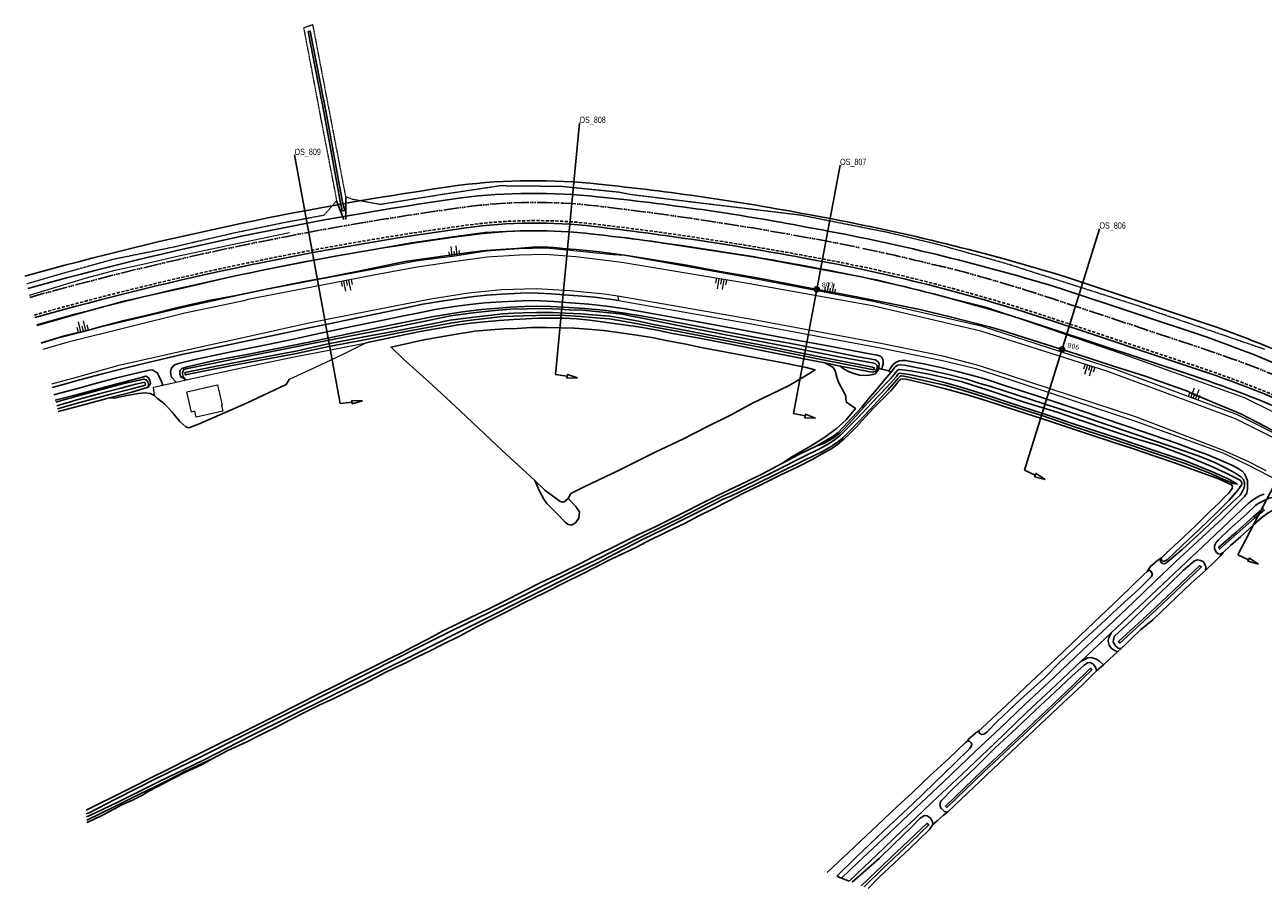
# Model space of a CAD drawing. Header units: metres. Extents: x 63969 to 66720, y 402115 to 403595.
# Tile 1 of 52: x 63969 to 64459, y 403253 to 403595. Entities that reach past the tile are written whole.
import ezdxf

# ---------------------------------------------------------------- set-up
doc = ezdxf.new("R2010")
doc.units = ezdxf.units.M
doc.linetypes.add('ACAD_ISO06W100', pattern=[36, 24, -3, 0, -3, 0, -3, 0, -3])
doc.linetypes.add('HIDDEN', pattern=[0.375, 0.25, -0.125])
doc.layers.get('0').update_dxf_attribs({"linetype": 'CONTINUOUS'})
for name, color, linetype, lineweight in [('BS-BEBOUWING', 253, 'CONTINUOUS', 0), ('BS-DIJKPAAL', 2, 'CONTINUOUS', 25), ('BS-DIJKPAALNR', 6, 'CONTINUOUS', 25), ('BS-KANT-VERHARDING', 253, 'CONTINUOUS', 0), ('BS-KRUINLIJN', 253, 'CONTINUOUS', 0), ('BS-RASTER', 253, 'RASTER', 0), ('BS-SYMBOOL-TALUD', 253, 'CONTINUOUS', 0), ('BS-TEENLIJN', 253, 'CONTINUOUS', 0), ('BS-TUSSENBERM', 253, 'CONTINUOUS', 0), ('BS-ZANDLIJN', 2, 'HIDDEN', 20)]:
    doc.layers.add(name, color=color, linetype=linetype, lineweight=lineweight)
for name, color, linetype in [('BS-BINNENKRUINLIJN-KPN', 253, 'CONTINUOUS'), ('BS-DAMWAND', 253, 'CONTINUOUS'), ('BS-GLOOIING', 253, 'CONTINUOUS'), ('BS-INSTEEK', 253, 'HIDDEN'), ('BS-INSTEEK-SLOOT-KPN', 253, 'CONTINUOUS'), ('BS-KREUKELBERM', 253, 'CONTINUOUS'), ('BS-ONDERHOUDSSTROOK', 253, 'CONTINUOUS'), ('BS-OVERGANGSCONSTRUCTIE', 253, 'ACAD_ISO06W100'), ('BS-OVERIG-KPN', 253, 'CONTINUOUS'), ('BS-PAAL-HOUT', 253, 'CONTINUOUS'), ('BS-SCHEIDINGSLIJN-TALUDBEKLEDING', 253, 'CONTINUOUS'), ('BS-WATERLIJN-KPN', 253, 'CONTINUOUS'), ('DWARSPROFIEL_LOKATIE', 125, 'CONTINUOUS'), ('THEORETISCHE_NULLIJN', 125, 'CONTINUOUS')]:
    doc.layers.add(name, color=color, linetype=linetype)
doc.styles.add('ISO', font='isocp.shx', dxfattribs={"height": 2.5})
doc.linetypes.add('RASTER', pattern='A,3,-2,[200,RASTER,S=0.75,R=0,X=0,Y=0],-2,3', length=10)

# ---------------------------------------------------------------- blocks, each defined once
blk = doc.blocks.new('PIJLTJE')
at = {"layer": 'DWARSPROFIEL_LOKATIE'}
blk.add_line((0, 4.69), (0, 0), dxfattribs=at)
blk.add_lwpolyline([(0, 8.9), (-0.7, 4.69), (0.7, 4.69)], close=True, dxfattribs=at)
blk = doc.blocks.new('S03')
at = {"color": 0}
for p, q in [((-2.01, 0), (-2.01, -2.01)), ((-1, 0), (-1, -4.01)), ((0, 0), (0, -2.01)), ((1, 0), (1, -4.01)), ((2.01, 0), (2.01, -2.01))]:
    blk.add_line(p, q, dxfattribs=at)
blk = doc.blocks.new('S04')
at = {"color": 0}
for p, q in [((-2.01, 0), (-2.01, 2.01)), ((-1, 0), (-1, 4.01)), ((0, 0), (0, 2.01)), ((1, 0), (1, 4.01)), ((2.01, 0), (2.01, 2.01))]:
    blk.add_line(p, q, dxfattribs=at)
blk = doc.blocks.new('132')
at = {"layer": 'BS-DIJKPAAL'}
h = blk.add_hatch(color=256, dxfattribs=at)
h.paths.add_polyline_path([(0, 0), (0, 0.1, 0.414214), (-0.1, 0)])
h.paths.add_polyline_path([(0.1, 0), (0, 0), (0, -0.1, 0.414214)])
for p, q in [((-0.1, 0), (0.1, 0)), ((0, -0.1), (0, 0.1))]:
    blk.add_line(p, q, dxfattribs=at)
blk.add_circle((0, 0), 0.1, dxfattribs=at)
blk = doc.blocks.new('Anna Vosdijkpolder')
at = {"layer": 'BS-DAMWAND', "ltscale": 0.2, "flags": 128}
for points in [[(64651.42, 403344.6), (64655.89, 403359.49)], [(64652.38, 403344.31), (64656.85, 403359.2)]]:
    blk.add_lwpolyline(points, dxfattribs=at)
at = {"layer": 'BS-GLOOIING', "flags": 128}
blk.add_lwpolyline([(63970.34, 403490.3, -0.032938), (64141.83, 403526.16, -0.057733), (64195.73, 403526.56, -0.021511), (64278.36, 403514.6), (64284.61, 403513.45, -0.028186), (64379.77, 403490.03), (64436.63, 403471.11, -0.054978), (64523.2, 403429.96), (64630, 403370.27, 0.063538), (64655.89, 403359.49), (64656.85, 403359.2)], format="xyb", dxfattribs=at)
blk.add_lwpolyline([(64657.33, 403343.11), (64660.57, 403357.4)], dxfattribs=at)
at = {"layer": 'BS-INSTEEK', "ltscale": 5, "flags": 128}
blk.add_lwpolyline([(63972.93, 403479.79, -0.034419), (64143.62, 403515.27, -0.062956), (64194.48, 403515.8, -0.01666), (64276.36, 403503.54), (64282.58, 403502.4, -0.0348), (64375.9, 403478.42), (64432.75, 403459.51, -0.050181), (64518.18, 403421.21), (64624.11, 403360.33, 0.062943), (64652.57, 403348.43)], format="xyb", dxfattribs=at)
at = {"layer": 'BS-KREUKELBERM', "flags": 128}
blk.add_lwpolyline([(63969.14, 403495.16, -0.032918), (64141.18, 403531.12, -0.05776), (64196.25, 403531.54, -0.021503), (64279.28, 403519.51), (64285.52, 403518.36, -0.028205), (64381.29, 403494.79), (64438.24, 403475.84, -0.054934), (64525.74, 403434.27), (64632.46, 403374.62, 0.070089), (64661.83, 403362.99), (64660.57, 403357.4)], format="xyb", dxfattribs=at)
blk.add_lwpolyline([(64659.89, 403363.48), (64658.82, 403358.75)], dxfattribs=at)
at = {"layer": 'BS-ONDERHOUDSSTROOK', "ltscale": 5, "flags": 128}
for points in [[(63973.17, 403478.82, -0.034425), (64143.75, 403514.28, -0.062956), (64194.37, 403514.81, -0.01666), (64276.18, 403502.56), (64282.4, 403501.41, -0.0348), (64375.58, 403477.47), (64432.43, 403458.56, -0.050181), (64517.68, 403420.35), (64623.61, 403359.46, 0.062899), (64652.28, 403347.47)], [(63973.89, 403475.9, -0.034444), (64144.16, 403511.31, -0.062956), (64194.02, 403511.83, -0.01666), (64275.64, 403499.61), (64281.85, 403498.46, -0.0348), (64374.63, 403474.62), (64431.49, 403455.71, -0.050181), (64516.18, 403417.75), (64622.12, 403356.86, 0.004318), (64624.03, 403355.78)], [(64641.39, 403347.84, 0.020758), (64651.42, 403344.6)], [(64651.42, 403344.6, 0.011995), (64657.33, 403343.11)]]:
    blk.add_lwpolyline(points, format="xyb", dxfattribs=at)
for points in [[(64664.3, 403333.76), (64659.64, 403335.58), (64641.31, 403343.97), (64624.03, 403355.78)], [(64641.39, 403347.84), (64642.56, 403346.7), (64660.76, 403338.36), (64665.17, 403336.02)]]:
    blk.add_lwpolyline(points, dxfattribs=at)
blk.add_lwpolyline([(64713.52, 403331.46), (64713.52, 403331.46), (64708.66, 403330.02), (64704.88, 403329.07), (64701.14, 403329.01), (64691.47, 403329.64), (64676.74, 403332.2), (64665.17, 403336.02), (64664.3, 403333.76), (64676.64, 403329.46), (64691.06, 403327.09), (64697.68, 403326.56), (64703.4, 403325.94), (64705.79, 403324.89), (64706.94, 403322.92), (64710.74, 403324), (64711.56, 403326.53), (64714.1, 403328.46)], close=True, dxfattribs=at)
at = {"layer": 'BS-OVERGANGSCONSTRUCTIE', "ltscale": 0.25, "flags": 128}
blk.add_lwpolyline([(63971.21, 403486.78, -0.034373), (64142.64, 403522.41, -0.062956), (64195.31, 403522.95, -0.01666), (64277.67, 403510.62), (64283.88, 403509.48, -0.015579), (64326.52, 403500.25), (64327.41, 403500.03), (64328.3, 403499.82), (64329.2, 403499.62), (64330.1, 403499.42), (64331, 403499.23), (64331.89, 403499.03), (64332.79, 403498.83), (64333.69, 403498.63), (64334.58, 403498.41), (64335.47, 403498.2), (64336.36, 403497.97, -0.015603), (64378.24, 403485.47), (64435.1, 403466.57, -0.050181), (64521.88, 403427.66), (64627.82, 403366.78, 0.063294), (64654.71, 403355.56)], format="xyb", dxfattribs=at)
at = {"layer": 'BS-PAAL-HOUT'}
blk.add_line((64658.82, 403358.75), (64656.85, 403359.2), dxfattribs=at)

msp = doc.modelspace()

# ---------------------------------------------------------------- linework, layer by layer
at = {"layer": 'BS-BEBOUWING'}
msp.add_polyline3d([(64047.55, 403441.76, 0), (64036.97, 403439.38, 0), (64036.43, 403441.75, 0), (64035.05, 403441.44, 0), (64033.25, 403449.45, 0), (64045.38, 403452.17, 0), (64047.18, 403444.17, 0), (64047.01, 403444.13, 0)], close=True, dxfattribs=at)
at = {"layer": 'BS-BINNENKRUINLIJN-KPN'}
for points in [[(64032.94, 403454.1, 0), (64030.94, 403455.29, 0), (64030.45, 403456.45, 0), (64030.46, 403457.84, 0), (64031.26, 403458.71, 0), (64033.33, 403459.33, 0), (64044.21, 403461.84, 0), (64058.51, 403464.48, 0), (64081.59, 403469.03, 0), (64096.59, 403472.26, 0), (64114.43, 403475.95, 0), (64130.17, 403479.02, 0), (64142.32, 403481.06, 0), (64149.9, 403481.96, 0), (64154.93, 403482.44, 0), (64161.36, 403482.85, 0), (64166.99, 403483.16, 0), (64171.66, 403483.3, 0), (64177.12, 403483.23, 0), (64182.26, 403482.9, 0), (64190.68, 403482.32, 0), (64198.1, 403481.7, 0), (64206.45, 403480.56, 0), (64215.31, 403479.07, 0), (64225.47, 403477.21, 0), (64235.09, 403475.4, 0), (64245.95, 403473.26, 0), (64259.34, 403470.84, 0), (64270.95, 403468.74, 0), (64285.83, 403465.87, 0), (64298.91, 403463.24, 0), (64305.69, 403462.01, 0), (64306.82, 403461.27, 0), (64307.15, 403460.3, 0), (64306.99, 403458.77, 0), (64306.5, 403457.6, 0), (64305.65, 403456.59, 0), (64304.68, 403456.23, 0), (64303.41, 403456.07, 0), (64301.49, 403455.91, 0), (64299.38, 403456.06, 0), (64297.14, 403456.61, 0), (64295.28, 403457.37, 0), (64293.36, 403458.43, 0), (64291.76, 403459.62, 0)], [(64282.51, 403428.06, 0), (64286.38, 403430.27, 0), (64288.79, 403431.8, 0), (64290.98, 403433.34, 0), (64292.96, 403435.46, 0), (64296.51, 403439.33, 0), (64300.27, 403443.39, 0), (64303.57, 403447.41, 0), (64306.53, 403450.76, 0), (64309.34, 403454.15, 0), (64311.78, 403457.12, 0), (64313.54, 403459.34, 0), (64314.4, 403459.94, 0), (64315.56, 403460.08, 0), (64317.15, 403459.9, 0), (64325.07, 403458.32, 0), (64334.12, 403456.34, 0), (64341.9, 403454.4, 0), (64347.06, 403452.74, 0), (64351.38, 403451.52, 0)], [(63989.99, 403448.38, 0), (64003.25, 403451.95, 0), (64014.26, 403454.87, 0), (64017, 403455.64, 0), (64018, 403455.11, 0), (64018.65, 403454.09, 0), (64018.87, 403452.71, 0), (64017.92, 403451.32, 0)], [(64351.38, 403451.52, 0), (64366.76, 403446.53, 0), (64384.56, 403440.76, 0), (64399.07, 403435.85, 0), (64413.8, 403430.78, 0), (64424.66, 403427.2, 0), (64433.35, 403424.07, 0), (64439.71, 403421.61, 0), (64444.45, 403419.27, 0), (64448.19, 403417.26, 0), (64450.29, 403415.85, 0), (64451.34, 403414.68, 0), (64451.78, 403413.45, 0), (64451.79, 403412.36, 0), (64451.5, 403411.24, 0), (64451, 403410.11, 0), (64450.01, 403408.6, 0), (64448.54, 403407.2, 0), (64442.89, 403401.92, 0), (64434.69, 403394.05, 0), (64427.1, 403387.12, 0), (64422.11, 403382.8, 0), (64421.05, 403381.9, 0), (64420.13, 403381.45, 0), (64419.33, 403381.56, 0), (64418.63, 403382.05, 0), (64418.42, 403382.89, 0), (64418.89, 403383.82, 0)], [(63989.99, 403448.38, 0), (63981.22, 403446.11, 0)], [(64043.27, 403304.22, 0), (64039.31, 403302.05, 0), (64032.24, 403298.77, 0), (64024.23, 403294.7, 0), (64017.92, 403291.34, 0), (64015.96, 403290.04, 0), (64011.83, 403287.89, 0), (64007.52, 403286.04, 0), (64004.35, 403284.34, 0), (64000.49, 403282.28, 0), (63995.5, 403279.85, 0), (63993.76, 403279.03, 0)]]:
    msp.add_polyline3d(points, dxfattribs=at)
at = {"layer": 'BS-INSTEEK-SLOOT-KPN'}
for points in [[(64291.76, 403459.62, 0), (64304.47, 403457.21, 0), (64305.68, 403457.43, 0), (64306.33, 403458.63, 0), (64306.33, 403459.83, 0), (64305.55, 403460.56, 0), (64304.42, 403460.87, 0), (64291.23, 403463.28, 0), (64271.97, 403467.03, 0), (64249.92, 403471.31, 0), (64229.6, 403475.3, 0), (64212.79, 403478.64, 0), (64210.02, 403479.16, 0), (64205.44, 403480.11, 0), (64200.74, 403480.68, 0), (64195.11, 403481.22, 0), (64189.95, 403481.66, 0), (64184.52, 403481.91, 0), (64180.73, 403482.15, 0), (64174.69, 403482.34, 0), (64167.76, 403482.31, 0), (64161.21, 403482.16, 0), (64153.85, 403481.51, 0), (64146.49, 403480.64, 0), (64137.59, 403479.45, 0), (64127.61, 403477.34, 0), (64112.57, 403474.36, 0), (64102.39, 403472.36, 0), (64083.48, 403468.62, 0), (64055.85, 403463.07, 0), (64034.2, 403458.77, 0), (64032.07, 403458.22, 0), (64031.63, 403457.51, 0), (64031.5, 403456.58, 0), (64031.77, 403455.51, 0), (64032.94, 403454.1, 0)], [(64104.19, 403468.86, 0), (64115.96, 403471.33, 0), (64126.22, 403473.4, 0), (64133.2, 403474.66, 0), (64139.85, 403475.78, 0), (64145.62, 403476.59, 0), (64150.97, 403477.08, 0), (64156.83, 403477.61, 0), (64162.48, 403477.98, 0), (64167.51, 403478.31, 0), (64172.42, 403478.49, 0), (64177.74, 403478.49, 0), (64182.54, 403478.54, 0), (64187.43, 403478.32, 0), (64192.68, 403477.81, 0), (64197.41, 403477.15, 0), (64206.22, 403475.97, 0), (64212.82, 403474.96, 0), (64219.32, 403473.78, 0), (64225.42, 403472.5, 0), (64236.16, 403470.61, 0), (64249.62, 403467.95, 0), (64265.33, 403464.82, 0), (64276.73, 403462.62, 0), (64285.7, 403460.9, 0)], [(64350.68, 403449.93, 0), (64339.67, 403453.5, 0), (64327, 403456.4, 0), (64319.74, 403457.67, 0), (64316.29, 403458.13, 0), (64315, 403458.23, 0), (64314.28, 403457.8, 0), (64313.47, 403456.78, 0), (64311.84, 403454.75, 0), (64310.15, 403452.96, 0), (64306.29, 403448.84, 0), (64301.28, 403443.47, 0), (64296.81, 403438.54, 0), (64293.57, 403435.07, 0), (64291.56, 403433.05, 0), (64289.34, 403431.3, 0), (64285.24, 403428.94, 0), (64282.51, 403428.06, 0)], [(64285.7, 403460.9, 0), (64291.76, 403459.62, 0)], [(64017.92, 403451.32, 0), (64018.05, 403452.38, 0), (64017.83, 403453.34, 0), (64017.19, 403454.18, 0), (64016.29, 403454.45, 0), (64007.78, 403452.6, 0), (63996.59, 403449.6, 0), (63990.23, 403447.89, 0)], [(64349.75, 403445.8, 0), (64341.59, 403448.41, 0), (64332.87, 403450.79, 0), (64325.06, 403452.68, 0), (64319.61, 403453.97, 0), (64317.79, 403454.39, 0), (64316.53, 403454.55, 0), (64315.71, 403454.38, 0), (64314.99, 403453.79, 0), (64313.78, 403452.23, 0), (64311.75, 403449.87, 0), (64308.49, 403446.54, 0), (64305.11, 403443.12, 0), (64301.77, 403439.5, 0), (64298.07, 403435.47, 0), (64295.63, 403433, 0), (64293.21, 403430.67, 0), (64290.75, 403428.56, 0), (64288.46, 403427.06, 0), (64285.6, 403425.43, 0), (64280.94, 403422.81, 0), (64275.33, 403419.93, 0), (64268.06, 403416.49, 0), (64260.91, 403412.94, 0), (64253.26, 403409.17, 0), (64247.76, 403406.36, 0), (64241.52, 403403.12, 0), (64235.82, 403400.31, 0), (64230.47, 403397.5, 0), (64223.43, 403394.19, 0), (64214.93, 403389.94, 0), (64211.48, 403388.15, 0), (64205.84, 403385.46, 0), (64201.2, 403383.17, 0), (64195.8, 403380.51, 0), (64189.81, 403377.47, 0), (64182.57, 403373.88, 0), (64174.73, 403369.89, 0), (64166.65, 403365.93, 0), (64160.23, 403362.62, 0), (64153.44, 403359.25, 0), (64147.69, 403356.28, 0), (64141.36, 403352.91, 0), (64134.36, 403349.43, 0), (64128.99, 403346.68, 0), (64124.82, 403344.78, 0), (64119.94, 403342.29, 0), (64115.5, 403340.24, 0), (64111.44, 403338.25, 0), (64105.78, 403335.25, 0), (64098.81, 403331.88, 0), (64091.38, 403328.16, 0), (64085.66, 403325.47, 0), (64080.02, 403322.66, 0), (64074.39, 403319.82, 0), (64069.2, 403317.11, 0), (64063.23, 403314.13, 0), (64056.98, 403311.03, 0), (64049.47, 403307.56, 0), (64043.27, 403304.22, 0)], [(63981.42, 403445.3, 0), (63982.74, 403445.7, 0), (63990.23, 403447.89, 0)], [(63990.95, 403443.89, 0), (63999.73, 403446.22, 0), (64002.55, 403446.99, 0)], [(64002.55, 403446.99, 0), (64011.51, 403449.32, 0), (64017.92, 403451.32, 0)], [(64418.89, 403383.82, 0), (64418.89, 403382.89, 0), (64419.29, 403382.4, 0), (64420.04, 403382.4, 0), (64421.17, 403382.97, 0), (64426.9, 403388.48, 0), (64433.76, 403394.99, 0), (64441.09, 403401.97, 0), (64445.61, 403406.56, 0), (64449.07, 403410.5, 0), (64450.44, 403412.32, 0), (64450.79, 403413.1, 0), (64450.61, 403413.75, 0), (64450.01, 403414.44, 0), (64449.2, 403414.86, 0), (64444.15, 403417.39, 0), (64438.15, 403420.15, 0), (64428.67, 403424.08, 0), (64417.64, 403428.14, 0), (64407.18, 403431.41, 0), (64397.63, 403434.55, 0), (64387.1, 403438.09, 0), (64377.63, 403441.34, 0), (64364.57, 403445.37, 0), (64350.68, 403449.93, 0)], [(63990.95, 403443.89, 0), (63983.36, 403441.93, 0), (63982.32, 403441.65, 0)], [(64349.75, 403445.8, 0), (64361.94, 403441.96, 0), (64371.43, 403438.82, 0), (64381.27, 403435.51, 0), (64390.4, 403432.55, 0), (64399.21, 403429.63, 0), (64407.86, 403426.81, 0), (64416.29, 403423.98, 0), (64424.42, 403421.18, 0), (64433.8, 403417.8, 0), (64441.78, 403414.83, 0), (64445.2, 403413.3, 0), (64446.62, 403412.6, 0), (64446.93, 403411.92, 0), (64446.86, 403411.14, 0), (64446.25, 403410.27, 0), (64445.34, 403409.26, 0), (64444.14, 403408, 0), (64441.74, 403405.46, 0), (64437.96, 403402.04, 0), (64432.32, 403396.46, 0), (64425.57, 403390.11, 0), (64420.68, 403385.61, 0), (64418.89, 403383.82, 0)], [(64268.64, 403421.02, 0), (64275.7, 403424.76, 0), (64282.51, 403428.06, 0)], [(63993.48, 403283.96, 0), (63997.38, 403286, 0), (64004.89, 403289.61, 0), (64012.09, 403293.19, 0), (64018.45, 403296.5, 0), (64026.03, 403300.22, 0), (64033.79, 403304.15, 0), (64040.45, 403307.4, 0), (64047.22, 403310.8, 0), (64054.68, 403314.46, 0), (64062.33, 403318.3, 0), (64068.89, 403321.59, 0), (64077.17, 403325.76, 0), (64085.26, 403329.78, 0), (64092.5, 403333.4, 0), (64099.27, 403336.79, 0), (64106.77, 403340.52, 0), (64113.27, 403343.82, 0), (64118.73, 403346.49, 0), (64122.43, 403348.45, 0), (64128.94, 403351.79, 0), (64134.7, 403354.83, 0), (64140.11, 403357.51, 0), (64145.75, 403360.28, 0), (64152.5, 403363.52, 0), (64158.87, 403366.66, 0), (64166.66, 403370.52, 0), (64173.37, 403373.96, 0), (64181.83, 403378, 0), (64188.81, 403381.43, 0), (64194.31, 403384.24, 0), (64200.87, 403387.43, 0), (64206.49, 403390.23, 0), (64211.92, 403393.02, 0), (64218.33, 403395.95, 0), (64224.04, 403398.78, 0), (64230.18, 403401.89, 0), (64236.69, 403405.07, 0), (64241.7, 403407.57, 0), (64247.36, 403410.44, 0), (64254.51, 403413.86, 0), (64261.28, 403417.12, 0), (64268.64, 403421.02, 0)], [(64443.27, 403385.82, 0), (64442.15, 403385.16, 0), (64441.28, 403385.3, 0), (64440.48, 403385.95, 0), (64439.86, 403387.4, 0), (64439.9, 403388.46, 0), (64440.48, 403389.8, 0), (64441.39, 403390.93, 0), (64445.66, 403394.95, 0), (64452.69, 403401.2, 0), (64456.1, 403404.43, 0), (64457.2, 403405.2, 0), (64459.48, 403406.44, 0), (64461.46, 403407.32, 0), (64463.54, 403407.76, 0), (64465.22, 403407.68, 0), (64467.01, 403407.07, 0)], [(64576.55, 403338.92, 0), (64571.62, 403342.02, 0), (64567.26, 403344.66, 0), (64561.4, 403348.14, 0), (64553.87, 403352.39, 0), (64546.01, 403356.8, 0), (64537.19, 403361.76, 0), (64529.33, 403366.11, 0), (64520.24, 403371.24, 0), (64510.27, 403376.73, 0), (64501.36, 403381.69, 0), (64491.01, 403387.43, 0), (64480.78, 403393.04, 0), (64470.24, 403398.92, 0), (64467.32, 403400.36, 0), (64465.57, 403401.24, 0), (64463.76, 403402.31, 0), (64462.52, 403402.41, 0), (64461.05, 403401.62, 0), (64458.58, 403399.68, 0), (64455.31, 403396.78, 0), (64450.28, 403392.15, 0), (64446.2, 403388.61, 0), (64443.27, 403385.82, 0)], [(64403, 403347.85, 0), (64401.73, 403348.01, 0), (64400.65, 403348.99, 0), (64399.83, 403350.43, 0), (64399.85, 403351.5, 0), (64400.3, 403352.73, 0), (64401.82, 403354.22, 0), (64407.13, 403359.12, 0), (64413.61, 403365.44, 0), (64421.54, 403372.92, 0), (64427.48, 403378.72, 0), (64431.97, 403382.57, 0), (64433.13, 403382.94, 0), (64434.33, 403382.76, 0), (64435.34, 403382.26, 0), (64436.07, 403381.3, 0), (64436.38, 403380.22, 0), (64436.24, 403378.78, 0)], [(64413.28, 403378.31, 0), (64414.19, 403378.83, 0), (64414.68, 403378.45, 0), (64415.24, 403377.63, 0), (64415.34, 403377.11, 0), (64414.8, 403376.2, 0), (64409.85, 403371.29, 0), (64401.39, 403363.54, 0), (64394.92, 403357.5, 0), (64386.95, 403350.24, 0), (64378.72, 403342.5, 0), (64372.44, 403336.19, 0), (64363.13, 403327.72, 0), (64353.82, 403319.06, 0), (64349.78, 403314.87, 0), (64348.57, 403314.02, 0), (64347.66, 403313.93, 0), (64346.88, 403314.37, 0), (64346.59, 403315.28, 0)], [(64346.59, 403315.28, 0), (64347.9, 403316.53, 0), (64357.52, 403325.44, 0), (64367.5, 403334.82, 0), (64377.11, 403343.85, 0), (64389.65, 403355.86, 0), (64402.35, 403367.92, 0), (64411.93, 403377.21, 0), (64413.28, 403378.31, 0)], [(64436.24, 403378.78, 0), (64430.69, 403373.73, 0), (64421.74, 403365.34, 0), (64415.43, 403359.26, 0), (64410.62, 403355.23, 0), (64407.02, 403351.82, 0), (64404.95, 403349.71, 0), (64403, 403347.85, 0)], [(64334.2, 403283.15, 0), (64333.02, 403283.38, 0), (64331.59, 403284.73, 0), (64331.18, 403286.15, 0), (64331.53, 403287.52, 0), (64336.52, 403292.53, 0), (64345.04, 403300.63, 0), (64353.11, 403308.56, 0), (64361.45, 403316.26, 0), (64368.95, 403323.32, 0), (64376.77, 403330.77, 0), (64383.42, 403337, 0), (64388.34, 403341.25, 0), (64389.68, 403342.22, 0), (64390.65, 403342.32, 0), (64391.75, 403341.84, 0), (64392.5, 403340.96, 0), (64392.88, 403340.21, 0), (64393.15, 403339.12, 0)], [(64393.15, 403339.12, 0), (64387.62, 403333.52, 0), (64378.03, 403324.62, 0), (64368.61, 403315.78, 0), (64359.46, 403307.05, 0), (64349.64, 403297.82, 0), (64334.2, 403283.15, 0)], [(64320.36, 403291.01, 0), (64327.41, 403297.67, 0), (64334.56, 403304.3, 0), (64341.28, 403310.79, 0), (64342.2, 403311.3, 0)], [(64342.2, 403311.3, 0), (64342.94, 403311.22, 0), (64343.6, 403310.64, 0), (64343.82, 403309.91, 0), (64343.62, 403309.09, 0), (64342.95, 403308.22, 0), (64337.24, 403302.63, 0), (64328.84, 403294.45, 0), (64320.45, 403286.5, 0)], [(63993.71, 403279.96, 0), (64004.05, 403284.97, 0), (64014.54, 403290.25, 0), (64020.88, 403293.31, 0), (64025.89, 403295.86, 0), (64032.21, 403299.09, 0), (64039.34, 403302.43, 0), (64043.27, 403304.22, 0)], [(64286.6, 403259.33, 0), (64297.43, 403269.47, 0), (64306.5, 403278.04, 0), (64314.22, 403285.31, 0), (64320.36, 403291.01, 0)], [(64320.45, 403286.5, 0), (64309.14, 403275.95, 0), (64297.73, 403264.98, 0), (64290.43, 403257.83, 0)], [(64328.47, 403278.28, 0), (64328.34, 403279.43, 0), (64327.39, 403280.94, 0), (64326.15, 403281.75, 0), (64325.09, 403281.87, 0), (64323.42, 403280.81, 0), (64319.89, 403277.09, 0)], [(64296.48, 403255.47, 0), (64307.28, 403264.97, 0), (64312.79, 403270.27, 0), (64319.89, 403277.09, 0)], [(64319.3, 403268.76, 0), (64327.12, 403276.28, 0), (64328.47, 403278.28, 0)], [(64319.3, 403268.76, 0), (64307.1, 403257.29, 0), (64302.81, 403253, 0)]]:
    msp.add_polyline3d(points, dxfattribs=at)
at = {"layer": 'BS-KANT-VERHARDING'}
msp.add_lwpolyline([(64203.77, 403487.25), (64203.99, 403485.57), (64256.63, 403476.26), (64308.36, 403466.65), (64332.19, 403461.85), (64345.41, 403458.61), (64357.68, 403454.73), (64408.64, 403437.76), (64443.15, 403425.23), (64453.1, 403420.49), (64473.77, 403409.82), (64508.88, 403390.04), (64561.47, 403360.7), (64636.5, 403318.71), (64642.53, 403315.66), (64653.51, 403311.05), (64680.08, 403301.83), (64692.37, 403297.25), (64713.78, 403286.28), (64714.73, 403285.78), (64737.23, 403273.84), (64774.56, 403252.69)], dxfattribs=at)
at = {"layer": 'BS-KRUINLIJN'}
for points in [[(64470.13, 403429.63, 0), (64448.96, 403440.38, 0), (64401.05, 403458.15, 0), (64348.01, 403475.23, 0), (64304.87, 403485.11, 0), (64255.72, 403494.51, 0), (64206.58, 403503.31, 0), (64201.82, 403503.64, 0), (64187.58, 403505.11, 0), (64175.42, 403506.21, 0), (64164.69, 403506.01, 0), (64151.86, 403505.05, 0), (64139.36, 403503.08, 0), (64123.85, 403501.08, 0), (64107.48, 403497.94, 0), (64086.15, 403493.92, 0), (64057.24, 403488.47, 0), (64055.41, 403487.92, 0), (64031.97, 403482.83, 0), (64009.61, 403477.56, 0), (63984.7, 403471.53, 0), (63975.63, 403468.81, 0)], [(64469.28, 403428.19, 0), (64448.16, 403438.68, 0), (64397.63, 403457.49, 0), (64347.37, 403473.45, 0), (64304.54, 403483.38, 0), (64255.23, 403492.22, 0), (64206.14, 403500.5, 0), (64201.19, 403501.13, 0), (64187.18, 403502.8, 0), (64175.06, 403503.76, 0), (64164.82, 403503.46, 0), (64152.13, 403502.72, 0), (64139.73, 403500.92, 0), (64124.41, 403498.72, 0), (64107.95, 403495.66, 0), (64086.78, 403491.57, 0), (64057.43, 403485.91, 0), (64055.82, 403485.42, 0), (64032.53, 403480.54, 0), (64010.13, 403474.95, 0), (63985.73, 403468.87, 0), (63976.29, 403466.13, 0)]]:
    msp.add_polyline3d(points, dxfattribs=at)
at = {"layer": 'BS-OVERIG-KPN'}
for points in [[(63990.44, 403453.98, 0), (63999.38, 403456.4, 0), (64007.11, 403458.44, 0), (64016.2, 403460.61, 0), (64022.99, 403462.26, 0), (64031.25, 403464.14, 0), (64037.81, 403465.49, 0), (64046.65, 403467.4, 0), (64054.76, 403469.05, 0), (64064.26, 403471.07, 0), (64072.99, 403472.88, 0), (64081.64, 403474.72, 0), (64089.59, 403476.32, 0), (64100.79, 403478.71, 0), (64111.61, 403480.98, 0), (64119.91, 403482.66, 0), (64126.63, 403484.05, 0), (64133.22, 403485.21, 0), (64140.19, 403486.26, 0), (64146.98, 403487.18, 0), (64151.96, 403487.61, 0), (64157.68, 403488.04, 0), (64162.92, 403488.35, 0), (64167.67, 403488.51, 0), (64172.26, 403488.48, 0), (64177.39, 403488.22, 0), (64182.58, 403487.83, 0), (64188.12, 403487.4, 0), (64194.64, 403486.8, 0), (64201.44, 403486, 0), (64203.99, 403485.57, 0)], [(64028.99, 403453.22, 0), (64027.22, 403455.18, 0), (64026.87, 403456.23, 0), (64026.85, 403457.32, 0), (64027.08, 403458.48, 0), (64027.68, 403459.47, 0), (64028.51, 403460.14, 0), (64029.92, 403460.64, 0), (64036.4, 403462.19, 0), (64050.16, 403465.1, 0), (64065.25, 403468.19, 0), (64075.46, 403470.29, 0), (64086.13, 403472.59, 0), (64098.49, 403475.24, 0), (64108.92, 403477.37, 0), (64117.82, 403479.2, 0), (64125.81, 403480.86, 0), (64132.21, 403482.05, 0), (64139.14, 403483.17, 0), (64145.25, 403483.98, 0), (64151.19, 403484.57, 0), (64157.72, 403485.06, 0), (64163.12, 403485.34, 0), (64168.73, 403485.51, 0), (64173.13, 403485.44, 0), (64178.44, 403485.16, 0), (64185.11, 403484.66, 0), (64192.26, 403484.03, 0), (64199.31, 403483.27, 0), (64206.78, 403482.22, 0), (64215.75, 403480.7, 0), (64225.94, 403478.86, 0), (64237.03, 403476.82, 0), (64252.69, 403473.88, 0), (64269.5, 403470.83, 0), (64286.88, 403467.62, 0), (64303.32, 403464.49, 0), (64306.37, 403463.92, 0), (64307.68, 403463.49, 0), (64308.25, 403462.97, 0), (64308.63, 403462.27, 0), (64308.8, 403461.53, 0), (64308.79, 403460.53, 0), (64308.56, 403459.54, 0), (64308.23, 403458.44, 0), (64310.96, 403457.76, 0), (64311.91, 403459.15, 0), (64312.86, 403460.42, 0), (64313.91, 403461.17, 0), (64315.16, 403461.71, 0), (64316.27, 403461.86, 0), (64317.73, 403461.76, 0), (64320.46, 403461.34, 0), (64324.8, 403460.5, 0), (64332.13, 403458.9, 0), (64338.55, 403457.37, 0), (64344.6, 403455.78, 0), (64349.33, 403454.42, 0), (64350.99, 403453.84, 0)], [(64170.99, 403414.35, 0), (64167.47, 403417.45, 0), (64157.99, 403426.27, 0), (64141.59, 403441.78, 0), (64130.46, 403452.03, 0), (64118.87, 403462.45, 0), (64114.07, 403467.11, 0), (64126.43, 403469.9, 0), (64137.59, 403471.84, 0), (64147.26, 403473.4, 0), (64153.51, 403473.99, 0), (64158.71, 403474.3, 0), (64164, 403474.47, 0), (64169.54, 403474.8, 0), (64175.51, 403474.87, 0), (64181.43, 403474.78, 0), (64186.45, 403474.55, 0), (64192.03, 403474.22, 0), (64198.14, 403473.7, 0), (64203.96, 403472.84, 0), (64210.44, 403471.93, 0), (64217.29, 403470.87, 0), (64223.51, 403469.61, 0), (64230.64, 403468.25, 0), (64237.46, 403466.84, 0), (64243.87, 403465.62, 0), (64250.9, 403464.3, 0), (64258.65, 403462.91, 0), (64268.59, 403460.98, 0), (64278.32, 403459.02, 0), (64281.86, 403458.07, 0), (64277.99, 403455.68, 0), (64271.59, 403451.97, 0), (64264.13, 403448.32, 0), (64256.8, 403444.77, 0), (64248.6, 403440.26, 0), (64239.32, 403435.77, 0), (64229.52, 403430.75, 0), (64218.57, 403425.5, 0), (64204.32, 403418.42, 0), (64190.47, 403411.78, 0), (64185.14, 403409.23, 0), (64184.11, 403407.26, 0)], [(64023.83, 403452.08, 0), (64023.06, 403453.81, 0), (64022.25, 403455.71, 0), (64021.61, 403456.75, 0), (64020.72, 403457.48, 0), (64019.83, 403457.99, 0), (64018.97, 403458.11, 0), (64012.2, 403456.59, 0), (64005.05, 403454.86, 0), (63998.09, 403452.99, 0), (63990.53, 403450.93, 0)], [(64285.7, 403460.9, 0), (64288.83, 403459.23, 0), (64289.83, 403457.71, 0), (64290.5, 403455.24, 0), (64291.12, 403453.21, 0), (64292.2, 403451.29, 0), (64293.96, 403447.82, 0), (64293.96, 403446.42, 0), (64294.28, 403445.31, 0), (64297.81, 403442.8, 0), (64294.1, 403438.35, 0), (64290.21, 403434.73, 0), (64285.24, 403431.2, 0), (64280, 403427.94, 0), (64272.57, 403423.74, 0), (64268.64, 403421.02, 0)], [(64306.99, 403458.77, 0), (64308.23, 403458.44, 0)], [(64310.96, 403457.76, 0), (64311.78, 403457.12, 0)], [(63979.99, 403451.1, 0), (63983.46, 403452.08, 0), (63990.44, 403453.98, 0)], [(64073.78, 403454.29, 0), (64072.63, 403452.33, 0), (64056.87, 403444.91, 0), (64037.87, 403436.57, 0), (64034.04, 403435.13, 0), (64032.86, 403435.63, 0), (64030.55, 403437.69, 0), (64027.4, 403441.34, 0), (64024.54, 403444.5, 0), (64021.69, 403446.82, 0), (64020.43, 403447.93, 0)], [(64321.6, 403284.72, 0), (64332.61, 403295.14, 0), (64345.26, 403307.26, 0), (64355, 403316.42, 0), (64364.67, 403325.56, 0), (64376.25, 403336.43, 0), (64387.48, 403347.07, 0), (64397.49, 403356.48, 0), (64407.91, 403366.37, 0), (64416.32, 403374.43, 0), (64424.35, 403382.03, 0), (64433.33, 403390.36, 0), (64442.93, 403399.24, 0), (64449.34, 403405.6, 0), (64451.69, 403407.96, 0), (64452.6, 403409.35, 0), (64452.97, 403410.89, 0), (64452.98, 403412.55, 0), (64452.86, 403414.33, 0), (64452.35, 403415.56, 0), (64451.88, 403416.85, 0), (64450.87, 403418.05, 0), (64449.29, 403419.11, 0), (64446.68, 403420.36, 0), (64442.47, 403422.24, 0), (64437.17, 403424.44, 0), (64431.47, 403426.62, 0), (64424.77, 403429.07, 0), (64415.26, 403432.45, 0), (64405.62, 403435.7, 0), (64394.21, 403439.5, 0), (64382.97, 403443.35, 0), (64368.82, 403448.11, 0), (64356.84, 403451.91, 0), (64350.99, 403453.84, 0)], [(63990.53, 403450.93, 0), (63981.06, 403448.35, 0), (63980.7, 403448.25, 0)], [(64020.43, 403447.93, 0), (64018.82, 403448.75, 0), (64016.82, 403448.97, 0), (64014.08, 403448.73, 0), (64009.59, 403448.03, 0), (64004.61, 403446.91, 0), (64002.55, 403446.99, 0)], [(64184.11, 403407.26, 0), (64182.54, 403405.87, 0), (64181.86, 403405.76, 0), (64180.98, 403406.04, 0), (64174.96, 403410.58, 0), (64170.99, 403414.35, 0)], [(64184.11, 403407.26, 0), (64187.13, 403404.02, 0), (64188.62, 403401.91, 0), (64188.37, 403399.41, 0), (64187.04, 403397.63, 0), (64185.47, 403396.74, 0), (64184.18, 403396.94, 0), (64182.9, 403397.91, 0), (64179.75, 403401.11, 0), (64175.69, 403405.27, 0), (64174.51, 403406.96, 0), (64172.86, 403410.13, 0), (64170.99, 403414.35, 0)], [(64459.49, 403408.97, 0), (64457.88, 403408.37, 0), (64456.32, 403407.54, 0), (64454.94, 403406.61, 0), (64453.2, 403405.25, 0), (64448.08, 403400.43, 0), (64440.17, 403392.82, 0), (64430.91, 403384.2, 0), (64419.37, 403373.31, 0), (64407.84, 403362.43, 0), (64398.94, 403354.08, 0)], [(64418.89, 403383.82, 0), (64417.5, 403382.89, 0), (64414.55, 403380.28, 0), (64413.28, 403378.31, 0)], [(64436.24, 403378.78, 0), (64440.41, 403382.74, 0), (64442.17, 403384.46, 0), (64443.27, 403385.82, 0)], [(64398.94, 403354.08, 0), (64387.15, 403342.83, 0)], [(64401.45, 403346.56, 0), (64400.12, 403347.21, 0), (64398.98, 403348.02, 0), (64398.13, 403349.25, 0), (64397.77, 403350.82, 0), (64397.94, 403351.88, 0), (64398.94, 403354.08, 0)], [(64387.15, 403342.83, 0), (64389.74, 403344.21, 0), (64391.05, 403344.28, 0), (64392.75, 403343.88, 0), (64394.2, 403343.09, 0), (64395.9, 403341.49, 0)], [(64395.9, 403341.49, 0), (64398.38, 403343.74, 0), (64401.45, 403346.56, 0)], [(64401.45, 403346.56, 0), (64403, 403347.85, 0)], [(64387.15, 403342.83, 0), (64377.07, 403333.38, 0), (64365.54, 403322.56, 0), (64352.76, 403310.34, 0), (64339.99, 403298.22, 0), (64328.16, 403287.07, 0), (64321.52, 403280.83, 0)], [(64395.9, 403341.49, 0), (64393.15, 403339.12, 0)], [(64346.59, 403315.28, 0), (64345.42, 403314.58, 0), (64342.72, 403312.23, 0), (64342.2, 403311.3, 0)], [(64321.6, 403284.72, 0), (64310.97, 403274.74, 0), (64298.65, 403263.11, 0), (64292.22, 403257.13, 0)], [(64295.33, 403255.92, 0), (64309.36, 403269.23, 0), (64316.27, 403275.87, 0), (64321.52, 403280.83, 0)], [(64328.47, 403278.28, 0), (64330.15, 403279.72, 0), (64332.53, 403281.86, 0), (64334.2, 403283.15, 0)], [(64295.33, 403255.92, 0), (64292.22, 403257.13, 0), (64290.43, 403257.83, 0)]]:
    msp.add_polyline3d(points, dxfattribs=at)
at = {"layer": 'BS-RASTER', "flags": 128}
msp.add_lwpolyline([(64020.43, 403447.93), (64020.03, 403451.23), (64023.83, 403452.08), (64028.99, 403453.22), (64032.94, 403454.1), (64056.07, 403459.21), (64075.71, 403463.27), (64090.88, 403466.19), (64104.19, 403468.86), (64094.69, 403464.09), (64081.77, 403458.01), (64073.78, 403454.29)], dxfattribs=at)
at = {"layer": 'BS-SCHEIDINGSLIJN-TALUDBEKLEDING'}
msp.add_lwpolyline([(64093.95, 403524.82), (64094.67, 403521.03), (64095.78, 403521.14), (64094.91, 403524.44), (64088.37, 403559.7), (64082.11, 403592.04), (64081.29, 403591.91), (64087.66, 403559.55)], close=True, dxfattribs=at)
for points in [[(64092.49, 403524.96), (64095.41, 403517.55)], [(64096.19, 403526.58), (64096.22, 403517.74)]]:
    msp.add_lwpolyline(points, dxfattribs=at)
at = {"layer": 'BS-TEENLIJN'}
for points in [[(63970.98, 403487.71, 0), (63993.55, 403494.45, 0), (64004.92, 403497.52, 0), (64015.89, 403499.97, 0), (64029.39, 403503.09, 0), (64053.65, 403508.28, 0), (64073.89, 403512.48, 0)], [(64460.37, 403418.23, 0), (64453.68, 403421.64, 0), (64443.46, 403426.26, 0), (64408.98, 403439.44, 0), (64358, 403456.19, 0), (64345.52, 403460.14, 0), (64332.38, 403463.56, 0), (64308.45, 403468.42, 0), (64256.87, 403478.09, 0), (64203.77, 403487.25, 0), (64198.36, 403488.11, 0), (64184.92, 403489.36, 0), (64171.48, 403490.19, 0), (64157.94, 403489.73, 0), (64144.7, 403488.38, 0), (64129.78, 403486.02, 0), (64105.45, 403481.29, 0), (64081.48, 403476.57, 0), (64055.51, 403470.78, 0), (64038.05, 403467, 0), (64022.3, 403463.45, 0), (64005.8, 403459.66, 0), (63989.51, 403455.04, 0), (63979.66, 403452.45, 0)]]:
    msp.add_polyline3d(points, dxfattribs=at)
at = {"layer": 'BS-TUSSENBERM'}
msp.add_lwpolyline([(64473.3, 403436.3), (64451.76, 403447.03), (64403.16, 403464.49), (64349.8, 403482.71), (64306.65, 403493.61), (64257.34, 403502.65), (64207.19, 403510.3), (64202.65, 403510.68), (64189.33, 403512.33), (64175.85, 403513.07), (64165.13, 403513.14), (64151.25, 403512.5), (64138.68, 403510.78), (64122.25, 403508.37), (64106.6, 403505.56), (64084.79, 403501.64), (64057.19, 403496.21), (64052.9, 403495.36), (64030.36, 403489.98), (64007.62, 403485.13), (63983.26, 403478.12), (63973.98, 403475.53)], dxfattribs=at)
at = {"layer": 'BS-WATERLIJN-KPN'}
for points in [[(64032.59, 403456.5, 0), (64032.49, 403457.01, 0), (64041.02, 403458.73, 0), (64051.03, 403460.72, 0), (64076.44, 403465.53, 0), (64089.21, 403468.42, 0), (64102.72, 403471.04, 0), (64116.97, 403473.74, 0), (64130.29, 403476.35, 0), (64137.45, 403477.74, 0), (64142.63, 403478.41, 0), (64147.83, 403479.08, 0), (64152.58, 403479.66, 0), (64158.26, 403480.21, 0), (64162.47, 403480.49, 0), (64166.39, 403480.69, 0), (64171.58, 403480.75, 0), (64178, 403480.84, 0), (64183.07, 403480.59, 0), (64189.14, 403480.22, 0), (64195.3, 403479.79, 0), (64200.45, 403479.29, 0), (64204.52, 403478.67, 0), (64211.93, 403477.36, 0), (64218.57, 403475.98, 0), (64228.02, 403474.26, 0), (64242.24, 403471.44, 0), (64263.56, 403467.35, 0), (64286.38, 403462.74, 0), (64299.21, 403460.25, 0), (64304.59, 403459.14, 0), (64305.28, 403458.79, 0), (64305.18, 403458.44, 0)], [(64305.18, 403458.44, 0), (64305.08, 403458.09, 0), (64304.29, 403458.27, 0), (64299.03, 403459.35, 0), (64286.2, 403461.85, 0), (64263.39, 403466.45, 0), (64242.07, 403470.54, 0), (64227.85, 403473.3, 0), (64218.39, 403474.98, 0), (64211.75, 403476.3, 0), (64204.37, 403477.67, 0), (64200.32, 403478.24, 0), (64195.21, 403478.71, 0), (64189.09, 403479.18, 0), (64183.01, 403479.55, 0), (64177.97, 403479.7, 0), (64171.58, 403479.66, 0), (64166.4, 403479.49, 0), (64162.5, 403479.34, 0), (64158.33, 403479.16, 0), (64152.67, 403478.57, 0), (64147.93, 403478.03, 0), (64142.74, 403477.4, 0), (64137.57, 403476.54, 0), (64130.54, 403475.3, 0), (64117.14, 403472.7, 0), (64102.87, 403469.85, 0), (64089.41, 403467.31, 0), (64076.66, 403464.56, 0), (64051.21, 403459.83, 0), (64041.2, 403457.83, 0), (64032.67, 403456.11, 0), (64032.59, 403456.5, 0)], [(64350.22, 403447.95, 0), (64340.46, 403451.06, 0), (64333.55, 403453.02, 0), (64326.15, 403454.78, 0), (64319.06, 403456.21, 0), (64316.19, 403456.68, 0), (64314.9, 403456.8, 0), (64314.56, 403456.27, 0)], [(63990.68, 403446.52, 0), (63998.48, 403448.58, 0), (64007.11, 403450.9, 0), (64013.12, 403452.42, 0), (64016.59, 403453.18, 0), (64016.72, 403452.64, 0)], [(64016.72, 403452.64, 0), (64016.88, 403452.02, 0), (64011.44, 403450.58, 0), (64003.24, 403448.49, 0), (63990.99, 403445.18, 0)], [(64314.56, 403456.27, 0), (64314.04, 403455.46, 0), (64312.91, 403454.16, 0), (64310.09, 403451.11, 0), (64304.25, 403445.13, 0), (64298.48, 403438.9, 0), (64294.24, 403434.62, 0), (64291.91, 403432.23, 0), (64289.97, 403430.66, 0), (64287.47, 403429.03, 0), (64283.88, 403427, 0), (64277.11, 403423.65, 0), (64266.41, 403418.36, 0), (64257.92, 403414.09, 0), (64249.66, 403410.1, 0), (64245.34, 403408.1, 0), (64241.1, 403406.01, 0), (64234.96, 403402.85, 0), (64228.54, 403399.64, 0), (64221.49, 403396.17, 0), (64213.39, 403392.23, 0), (64202.48, 403386.64, 0), (64195.18, 403382.91, 0), (64186.39, 403378.73, 0), (64173.82, 403372.52, 0), (64163.31, 403367.28, 0), (64152.59, 403361.99, 0), (64138.45, 403355.13, 0), (64123.51, 403347.63, 0), (64107.83, 403339.65, 0), (64090.06, 403330.8, 0), (64072.69, 403322.08, 0), (64057.67, 403314.6, 0), (64038.82, 403305.05, 0), (64021.34, 403296.59, 0), (64004.8, 403288.21, 0), (63994.82, 403283.09, 0), (63993.56, 403282.49, 0)], [(64349.93, 403447.04, 0), (64340.2, 403450.05, 0), (64333.21, 403452.04, 0), (64325.85, 403453.62, 0), (64318.95, 403455.21, 0), (64317, 403455.57, 0), (64315.95, 403455.71, 0), (64315.46, 403455.57, 0), (64314.52, 403454.63, 0), (64313.26, 403453.17, 0), (64310.56, 403450.14, 0), (64305.22, 403444.12, 0), (64299.43, 403437.89, 0), (64295.17, 403433.6, 0), (64292.71, 403431.15, 0), (64290.72, 403429.5, 0), (64288.13, 403427.78, 0), (64284.5, 403425.71, 0), (64277.71, 403422.35, 0), (64267, 403417.08, 0), (64258.44, 403412.84, 0), (64248.49, 403408.15, 0), (64245.68, 403407.04, 0), (64241.43, 403404.84, 0), (64235.23, 403401.73, 0), (64228.86, 403398.55, 0), (64221.79, 403394.96, 0), (64213.85, 403391.08, 0), (64202.91, 403385.51, 0), (64195.62, 403381.71, 0), (64186.97, 403377.45, 0), (64174.48, 403371.2, 0), (64163.96, 403365.97, 0), (64153.33, 403360.59, 0), (64139.33, 403353.53, 0), (64124.25, 403345.99, 0), (64108.53, 403338.15, 0), (64090.78, 403329.33, 0), (64073.49, 403320.78, 0), (64058.36, 403313.19, 0), (64039.53, 403303.66, 0), (64021.99, 403295.22, 0), (64005.43, 403286.89, 0), (63995.2, 403281.99, 0), (63993.63, 403281.26, 0)], [(63990.68, 403446.52, 0), (63981.77, 403443.88, 0)], [(64349.93, 403447.04, 0), (64359.41, 403443.93, 0), (64371.58, 403440, 0), (64384.93, 403435.5, 0), (64401.66, 403429.99, 0), (64415.72, 403425.31, 0), (64428.29, 403421.06, 0), (64438.04, 403417.19, 0), (64444.53, 403414.3, 0), (64447.27, 403413.11, 0)], [(64449, 403412.85, 0), (64444.97, 403415.16, 0), (64438.41, 403418.07, 0), (64428.62, 403421.96, 0), (64416.03, 403426.22, 0), (64401.96, 403430.9, 0), (64385.23, 403436.41, 0), (64371.88, 403440.91, 0), (64359.71, 403444.84, 0), (64350.22, 403447.95, 0)], [(63982.07, 403442.67, 0), (63990.99, 403445.18, 0)], [(64447.27, 403413.11, 0), (64449, 403412.85, 0)], [(64459.63, 403402.81, 0), (64455.65, 403399.48, 0), (64448.86, 403393.38, 0), (64441.96, 403387.28, 0), (64441.75, 403387.53, 0), (64441.51, 403387.8, 0), (64448.4, 403393.9, 0), (64455.2, 403400.01, 0), (64459.23, 403403.37, 0)], [(64402.08, 403350.34, 0), (64401.82, 403350.63, 0), (64416.31, 403363.91, 0), (64434.01, 403380.72, 0), (64434.29, 403380.43, 0)], [(64434.29, 403380.43, 0), (64434.57, 403380.13, 0), (64416.86, 403363.32, 0), (64402.37, 403350.03, 0), (64402.08, 403350.34, 0)], [(64391.1, 403339.78, 0), (64390.84, 403340.06, 0), (64383.86, 403333.31, 0), (64366.02, 403316.45, 0), (64348.04, 403299.63, 0), (64333.41, 403285.61, 0), (64333.68, 403285.34, 0)], [(64333.68, 403285.34, 0), (64333.94, 403285.06, 0), (64348.57, 403299.07, 0), (64366.55, 403315.9, 0), (64384.39, 403332.76, 0), (64391.37, 403339.51, 0), (64391.1, 403339.78, 0)], [(64318.94, 403271.93, 0), (64326.15, 403278.83, 0), (64326.49, 403278.49, 0)], [(64326.49, 403278.49, 0), (64326.84, 403278.14, 0), (64319.26, 403270.95, 0)], [(64300.11, 403254.05, 0), (64311.6, 403264.92, 0), (64318.94, 403271.93, 0)], [(64319.26, 403270.95, 0), (64308.61, 403260.83, 0), (64301.26, 403253.6, 0)]]:
    msp.add_polyline3d(points, dxfattribs=at)
at = {"layer": 'BS-ZANDLIJN'}
msp.add_polyline3d([(64459.75, 403466.17, 0), (64409.68, 403483.41, 0), (64357.05, 403500.22, 0), (64330.16, 403507.73, 0), (64310.81, 403512.37, 0), (64276, 403519.27, 0), (64239.68, 403523.65, 0), (64209.03, 403527.37, 0), (64204.16, 403528.33, 0), (64181.25, 403530.62, 0), (64157.15, 403530.85, 0), (64133.69, 403527.34, 0), (64109.8, 403523.48, 0), (64099.3, 403525.42, 0), (64096.19, 403526.58, 0), (64091.27, 403552.26, 0), (64083.16, 403594.59, 0), (64079.48, 403593.31, 0), (64086.21, 403557.72, 0), (64091.44, 403530.65, 0), (64092.49, 403524.96, 0), (64087.46, 403519.18, 0), (64072.12, 403516.36, 0), (64051.68, 403512.13, 0), (64033.11, 403507.83, 0), (64028.01, 403506.61, 0), (64004.09, 403501.78, 0), (63982.42, 403495.72, 0), (63969.9, 403492.07, 0)], dxfattribs=at)
at = {"layer": 'DWARSPROFIEL_LOKATIE'}
for points in [[(64188.61, 403555.75, 0), (64179.08, 403456.21, 0)], [(64075.86, 403543.1, 0), (64093.99, 403444.76, 0)], [(64291.71, 403539.11, 0), (64273.29, 403440.82, 0)], [(64394.34, 403513.95, 0), (64364.7, 403418.44, 0)], [(64495.32, 403473.64, 0), (64449.11, 403384.96, 0)]]:
    msp.add_polyline3d(points, dxfattribs=at)
at = {"layer": 'THEORETISCHE_NULLIJN', "flags": 128}
msp.add_lwpolyline([(64467.46, 403431.78), (64457.17, 403437.18), (64450.6, 403440.57), (64440.35, 403444.79), (64432.85, 403447.93), (64428.52, 403449.99), (64422.43, 403452.07), (64412.87, 403455.43), (64399.94, 403459.59), (64385.43, 403464.36), (64370.42, 403469.02), (64355.42, 403473.86), (64350.86, 403475.16), (64346.62, 403476.12), (64340.46, 403477.72), (64335.87, 403478.93), (64323.32, 403481.93), (64311.58, 403484.38), (64298.24, 403487.02), (64279.34, 403490.56), (64259.57, 403494.33), (64243.44, 403497.09), (64231.14, 403499.48), (64218.05, 403501.63), (64206.39, 403503.49), (64196.53, 403504.83), (64187.34, 403505.65), (64183.42, 403506.02), (64178.5, 403506.53), (64174.15, 403506.71), (64170.01, 403506.58), (64163.89, 403506.07), (64157.51, 403505.76), (64151.6, 403505.37), (64145.84, 403504.7), (64136.39, 403503.34), (64119.66, 403500.97), (64101.17, 403497.15), (64089.31, 403494.74), (64079.16, 403492.87), (64065.49, 403490.15), (64053.45, 403487.71), (64041.92, 403485.57), (64029.7, 403482.81), (64018.26, 403479.93), (64008.41, 403477.61), (64000.55, 403475.57), (64000, 403475.42), (63992.41, 403473.3), (63981.97, 403470.62), (63975.65, 403468.72)], dxfattribs=at)

# ---------------------------------------------------------------- block references
msp.add_blockref('Anna Vosdijkpolder', (0, 0))
at = {"layer": 'BS-DIJKPAAL', "xscale": 10, "yscale": 10, "zscale": 10}
for p in [(64282.5, 403489.96), (64379.53, 403466.19)]:
    msp.add_blockref('132', p, dxfattribs=at)
at = {"layer": 'BS-SYMBOOL-TALUD'}
for name, p, rotation in [('S03', (64139.29, 403503.07), 187.3513425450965), ('S04', (64096.29, 403493.41), 190.9372697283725), ('S04', (64244.75, 403493.99), 170.4252767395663), ('S03', (64287.61, 403488.42), 169.1753044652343), ('S03', (63992.35, 403473.38), 193.6268090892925), ('S04', (64390.56, 403459.73), 162.3751717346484), ('S03', (64431.47, 403446.87), 159.6573396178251)]:
    msp.add_blockref(name, p, dxfattribs=dict(at, rotation=rotation))
at = {"layer": 'DWARSPROFIEL_LOKATIE'}
for p, rotation in [((64179.08, 403456.21), 261.9245901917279), ((64093.99, 403444.76), 276.847089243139), ((64273.29, 403440.82), 258.3379889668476), ((64364.7, 403418.44), 245.5431529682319), ((64449.11, 403384.96), 245.5431529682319)]:
    msp.add_blockref('PIJLTJE', p, dxfattribs=dict(at, rotation=rotation))

# ---------------------------------------------------------------- texts
at = {"layer": 'BS-DIJKPAALNR', "style": 'ISO'}
msp.add_text('807', height=2, dxfattribs=at).set_placement((64284.45, 403490.76))
msp.add_text('806', height=2, rotation=348.0032, dxfattribs=at).set_placement((64381.47, 403466.98))
at = {"layer": 'DWARSPROFIEL_LOKATIE', "width": 0.68}
for s, p in [('OS_808', (64188.61, 403555.75)), ('OS_809', (64075.86, 403543.1)), ('OS_807', (64291.71, 403539.11)), ('OS_806', (64394.34, 403513.95))]:
    msp.add_text(s, height=2.5, dxfattribs=at).set_placement(p)

doc.saveas('drawing.dxf')
